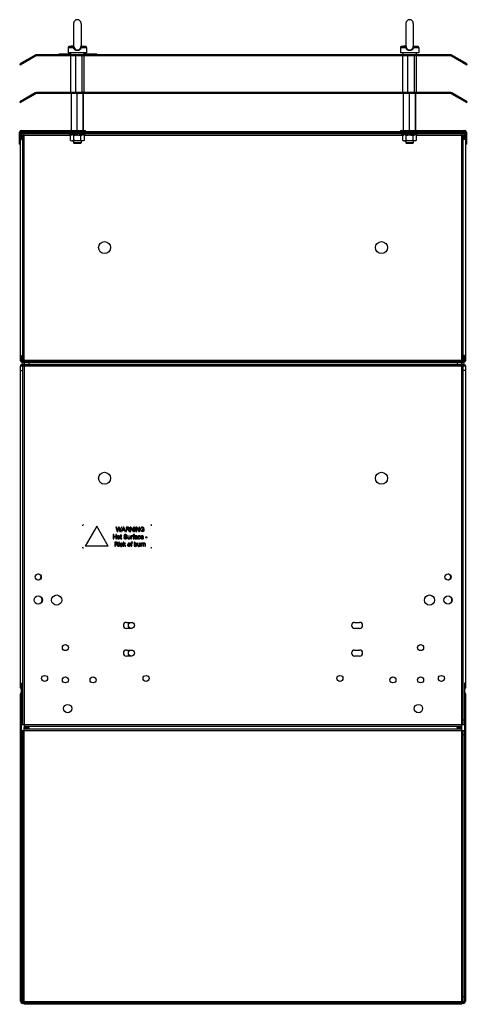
# Model space of a CAD drawing. Header units: millimetres. Extents: x 217 to 702, y 106 to 1173.
import ezdxf

# ---------------------------------------------------------------- set-up
doc = ezdxf.new("R2010")
doc.units = ezdxf.units.MM
doc.header["$LTSCALE"] = 83.320335
doc.layers.get('0').update_dxf_attribs({"linetype": 'CONTINUOUS'})

msp = doc.modelspace()

# ---------------------------------------------------------------- linework, layer by layer
at = {"color": 7, "linetype": 'Continuous'}
for p, q in [((275.7, 1168.6), (275.7, 1144)), ((283.7, 1168.6), (283.7, 1144)), ((635.7, 1168.6), (635.7, 1144)), ((643.7, 1168.6), (643.7, 1144)), ((269.7, 1142.6), (269.7, 1136.6)), ((269.7, 1142.6), (275.4, 1142.6)), ((275.7, 1144.2), (270.6, 1143.6)), ((275, 1143.6), (270.6, 1143.6)), ((275.4, 1143.7), (275, 1143.6)), ((275.4, 1143.7), (275.4, 1143.7)), ((283.8, 1144.2), (288.9, 1143.6)), ((284.4, 1143.6), (284.1, 1143.7)), ((284.1, 1142.6), (289.7, 1142.6)), ((284.5, 1143.6), (284.4, 1143.6)), ((288.9, 1143.6), (284.5, 1143.6)), ((289.7, 1142.6), (289.7, 1136.6)), ((629.7, 1142.6), (629.7, 1136.6)), ((629.7, 1142.6), (635.4, 1142.6)), ((635.7, 1144.2), (630.6, 1143.6)), ((635, 1143.6), (630.6, 1143.6)), ((635.4, 1143.7), (635, 1143.6)), ((635.4, 1143.7), (635.4, 1143.7)), ((643.8, 1144.2), (648.9, 1143.6)), ((644.4, 1143.6), (644.1, 1143.7)), ((644.1, 1142.6), (649.7, 1142.6)), ((644.5, 1143.6), (644.4, 1143.6)), ((648.9, 1143.6), (644.5, 1143.6)), ((649.7, 1142.6), (649.7, 1136.6)), ((234, 1134.3), (217.3, 1124.6)), ((217.8, 1123.7), (234.5, 1133.4)), ((684.2, 1134.6), (235.3, 1134.6)), ((684.2, 1133.6), (235.3, 1133.6)), ((259.5, 1135.6), (259.5, 1134.6)), ((259.5, 1135.6), (272.4, 1135.6)), ((262.5, 1134.6), (262.5, 1135.6)), ((289.7, 1136.6), (269.7, 1136.6)), ((272.4, 1136.6), (272.4, 1134.6)), ((272.5, 1093.6), (272.5, 1133.6)), ((277.9, 1093.6), (277.9, 1133.6)), ((285.1, 1093.6), (285.1, 1133.6)), ((287, 1093.6), (287, 1133.6)), ((287.1, 1134.6), (287.1, 1136.6)), ((287.1, 1135.6), (300.8, 1135.6)), ((299.8, 1135.6), (299.8, 1134.6)), ((300.8, 1134.6), (300.8, 1135.6)), ((649.7, 1136.6), (629.7, 1136.6)), ((632.4, 1136.6), (632.4, 1134.6)), ((632.5, 1093.6), (632.5, 1133.6)), ((637.9, 1093.6), (637.9, 1133.6)), ((645.1, 1093.6), (645.1, 1133.6)), ((647, 1093.6), (647, 1133.6)), ((647.1, 1134.6), (647.1, 1136.6)), ((685, 1133.4), (701.7, 1123.7)), ((702.2, 1124.6), (685.5, 1134.3)), ((217.3, 1124.6), (217.8, 1123.7)), ((226.5, 1128.7), (226, 1129.6)), ((693.5, 1129.6), (693, 1128.7)), ((701.7, 1123.7), (702.2, 1124.6)), ((234, 1093.3), (217.3, 1083.6)), ((217.8, 1082.7), (234.5, 1092.4)), ((226.5, 1087.7), (226, 1088.6)), ((684.2, 1093.6), (235.3, 1093.6)), ((684.2, 1092.6), (235.3, 1092.6)), ((273.2, 1052.6), (273.2, 1092.6)), ((279.6, 1052.6), (279.6, 1092.6)), ((286.1, 1052.6), (286.1, 1092.6)), ((286.3, 1052.6), (286.3, 1092.6)), ((633.2, 1052.6), (633.2, 1092.6)), ((639.6, 1052.6), (639.6, 1092.6)), ((646.1, 1052.6), (646.1, 1092.6)), ((646.3, 1052.6), (646.3, 1092.6)), ((685, 1092.4), (701.7, 1082.7)), ((702.2, 1083.6), (685.5, 1093.3)), ((693.5, 1088.6), (693, 1087.7)), ((217.3, 1083.6), (217.8, 1082.7)), ((701.7, 1082.7), (702.2, 1083.6)), ((217.2, 1037.6), (217.2, 1050.6)), ((218.2, 1050.6), (218.2, 1043.1)), ((218.2, 1048.1), (219.2, 1048.1)), ((219.2, 1052.6), (288.7, 1052.6)), ((219.2, 1051.6), (699.2, 1051.6)), ((219.2, 1042.6), (219.2, 1048.1)), ((219.2, 1047.6), (271.1, 1047.6)), ((220.2, 1050.1), (222.2, 1050.1)), ((220.2, 1049.1), (698.2, 1049.1)), ((220.7, 803.6), (220.7, 1047.6)), ((222.2, 800.6), (222.2, 1050.6)), ((222.2, 1050.6), (696.2, 1050.6)), ((227.2, 1050.6), (227.2, 1049.1)), ((243.2, 1051.6), (243.2, 1050.6)), ((271.1, 1049.1), (271.1, 1047.7)), ((279.3, 1047.7), (271.1, 1047.7)), ((272.2, 1041.8), (272.2, 1047.1)), ((276, 1041.8), (276, 1047.1)), ((279.2, 1047.6), (279.8, 1047.6)), ((279.8, 1047.6), (281.8, 1047.7)), ((287.3, 1047.7), (281.8, 1047.7)), ((283.5, 1041.8), (283.5, 1047.1)), ((283.7, 1052.6), (283.7, 1051.6)), ((287.1, 1047.2), (287.3, 1047.1)), ((287.3, 1049.1), (287.3, 1047.7)), ((287.3, 1047.6), (631.1, 1047.6)), ((287.3, 1041.8), (287.3, 1047.1)), ((288.7, 1051.6), (288.7, 1052.6)), ((629.7, 1052.6), (629.7, 1051.6)), ((629.7, 1052.6), (699.2, 1052.6)), ((631.1, 1049.1), (631.1, 1047.7)), ((639.3, 1047.7), (631.1, 1047.7)), ((632.2, 1041.8), (632.2, 1047.1)), ((634.7, 1051.6), (634.7, 1052.6)), ((636, 1041.8), (636, 1047.1)), ((639.2, 1047.7), (639.7, 1047.7)), ((639.8, 1047.7), (641.8, 1047.7)), ((647.3, 1047.7), (641.8, 1047.7)), ((643.5, 1041.8), (643.5, 1047.1)), ((647.1, 1047.2), (647.3, 1047.1)), ((647.3, 1049.1), (647.3, 1047.7)), ((647.3, 1047.6), (699.2, 1047.6)), ((647.3, 1041.8), (647.3, 1047.1)), ((675.2, 1051.6), (675.2, 1050.6)), ((691.2, 1050.6), (691.2, 1049.1)), ((696.2, 800.6), (696.2, 1050.6)), ((696.2, 1050.1), (698.2, 1050.1)), ((697.7, 803.6), (697.7, 1047.6)), ((699.2, 1042.6), (699.2, 1048.1)), ((700.2, 1048.1), (699.2, 1048.1)), ((700.2, 1050.6), (700.2, 803.1)), ((701.2, 1050.6), (701.2, 1037.6)), ((218.2, 1042.6), (217.2, 1042.6)), ((217.2, 1037.6), (218.2, 1037.6)), ((218.2, 803.1), (218.2, 1043.1)), ((218.2, 1043.1), (219.2, 1043.1)), ((219.2, 1042.6), (220.7, 1042.6)), ((286.1, 1041.2), (274.1, 1041.2)), ((275.7, 1041.2), (275.7, 1039.1)), ((276.2, 1038.6), (275.7, 1039.1)), ((283.7, 1039.1), (275.7, 1039.1)), ((283.2, 1038.6), (276.3, 1038.6)), ((283.2, 1038.6), (283.7, 1039.1)), ((283.7, 1041.2), (283.7, 1039.1)), ((646.1, 1041.2), (634.1, 1041.2)), ((635.7, 1041.2), (635.7, 1039.1)), ((643.7, 1039.1), (635.7, 1039.1)), ((636.2, 1038.6), (635.7, 1039.1)), ((643.2, 1038.6), (636.3, 1038.6)), ((643.2, 1038.6), (643.7, 1039.1)), ((643.7, 1041.2), (643.7, 1039.1)), ((699.2, 1042.6), (697.7, 1042.6)), ((700.2, 1043.1), (699.2, 1043.1)), ((701.2, 1042.6), (700.2, 1042.6)), ((700.2, 1037.6), (701.2, 1037.6)), ((218.2, 808.1), (219.2, 808.1)), ((218.2, 803.1), (219.2, 803.1)), ((219.2, 803.1), (219.2, 808.6)), ((219.2, 808.6), (220.7, 808.6)), ((219.2, 803.6), (699.2, 803.6)), ((220.2, 802.1), (698.2, 802.1)), ((222.2, 801.1), (220.2, 801.1)), ((222.3, 405.6), (222.3, 800.6)), ((696.1, 800.6), (222.3, 800.6)), ((227.2, 800.6), (227.2, 802.1)), ((227.3, 800.6), (227.3, 799.1)), ((691.1, 800.6), (691.1, 799.1)), ((691.2, 800.6), (691.2, 802.1)), ((696.1, 405.6), (696.1, 800.6)), ((698.2, 801.1), (696.2, 801.1)), ((699.2, 808.6), (697.7, 808.6)), ((699.2, 803.1), (699.2, 808.6)), ((700.2, 808.1), (699.2, 808.1)), ((700.2, 803.1), (699.2, 803.1)), ((218.2, 448.5), (218.2, 797.5)), ((218.2, 797.5), (700.2, 797.5)), ((218.2, 792.5), (220.7, 792.5)), ((220.2, 799.5), (222.3, 799.5)), ((220.2, 798.5), (222.3, 798.5)), ((220.7, 408.7), (220.7, 797.5)), ((222.3, 799.1), (696.1, 799.1)), ((696.1, 799.5), (698.2, 799.5)), ((696.1, 798.5), (698.2, 798.5)), ((697.7, 408.7), (697.7, 797.5)), ((700.2, 792.5), (697.7, 792.5)), ((700.2, 797.5), (700.2, 448.5)), ((300.7, 623.8), (288.2, 602.1)), ((313.2, 602.1), (300.7, 623.8)), ((321.5, 622.7), (322.7, 618.1)), ((322.2, 622.7), (321.5, 622.7)), ((323.1, 618.8), (322.2, 622.7)), ((323.3, 619.6), (323.1, 618.8)), ((324.3, 622.7), (323.3, 619.6)), ((323.5, 618.1), (324.5, 621.6)), ((325, 622.7), (324.3, 622.7)), ((324.8, 621.6), (325.8, 618.1)), ((325.7, 620.4), (325, 622.7)), ((327, 622.7), (326.3, 619.7)), ((326.5, 618.1), (327.6, 622.7)), ((327.6, 622.7), (327, 622.7)), ((329.4, 622.7), (327.6, 618.1)), ((328.3, 618.1), (328.8, 619.5)), ((328.8, 619.5), (330.8, 619.5)), ((329.5, 621.3), (329, 620.1)), ((330.6, 620.1), (329, 620.1)), ((330.2, 622.7), (329.4, 622.7)), ((330.6, 620.1), (330.1, 621.3)), ((332, 618.1), (330.2, 622.7)), ((330.8, 619.5), (331.3, 618.1)), ((332.5, 622.7), (332.5, 618.1)), ((334.5, 622.7), (332.5, 622.7)), ((333.1, 620.7), (333.1, 622.2)), ((333.1, 622.2), (334.5, 622.2)), ((334.4, 620.7), (333.1, 620.7)), ((333.1, 618.1), (333.1, 620.2)), ((333.1, 620.2), (333.8, 620.2)), ((335.1, 619.1), (335.7, 618.1)), ((336.4, 618.1), (335.7, 619.4)), ((337.1, 622.7), (337.1, 618.1)), ((337.8, 622.7), (337.1, 622.7)), ((340, 619.3), (337.8, 622.7)), ((337.8, 618.1), (337.8, 621.6)), ((337.8, 621.6), (340, 618.1)), ((340, 622.7), (340, 619.3)), ((340.7, 622.7), (340, 622.7)), ((340.7, 618.1), (340.7, 622.7)), ((341.8, 622.7), (341.8, 618.1)), ((342.5, 622.7), (341.8, 622.7)), ((342.5, 618.1), (342.5, 622.7)), ((343.5, 622.7), (343.5, 618.1)), ((344.2, 622.7), (343.5, 622.7)), ((346.4, 619.3), (344.2, 622.7)), ((344.2, 618.1), (344.2, 621.6)), ((344.2, 621.6), (346.4, 618.1)), ((346.4, 622.7), (346.4, 619.3)), ((347.1, 622.7), (346.4, 622.7)), ((347.1, 618.1), (347.1, 622.7)), ((350.3, 620.5), (350.3, 619.9)), ((352.2, 620.5), (350.3, 620.5)), ((350.3, 619.9), (351.5, 619.9)), ((351.5, 621.3), (352.1, 621.4)), ((351.5, 619.9), (351.5, 619.1)), ((352.2, 618.8), (352.2, 620.5)), ((318.5, 614.6), (318.5, 610)), ((319.1, 614.6), (318.5, 614.6)), ((318.5, 610), (319.1, 610)), ((319.1, 612.7), (319.1, 614.6)), ((321.4, 612.7), (319.1, 612.7)), ((319.1, 610), (319.1, 612.2)), ((319.1, 612.2), (321.4, 612.2)), ((321.4, 614.6), (321.4, 612.7)), ((322, 614.6), (321.4, 614.6)), ((321.4, 612.2), (321.4, 610)), ((321.4, 610), (322, 610)), ((322, 610), (322, 614.6)), ((322.7, 618.1), (323.5, 618.1)), ((325.8, 618.1), (326.5, 618.1)), ((326.2, 613.4), (326.2, 612.8)), ((326.6, 613.4), (326.2, 613.4)), ((326.2, 612.8), (326.6, 612.8)), ((327.2, 614.5), (326.6, 614.2)), ((326.6, 614.2), (326.6, 613.4)), ((326.6, 612.8), (326.6, 610.9)), ((327.2, 613.4), (327.2, 614.5)), ((327.8, 613.4), (327.2, 613.4)), ((327.2, 610.9), (327.2, 612.8)), ((327.2, 612.8), (327.8, 612.8)), ((327.6, 618.1), (328.3, 618.1)), ((327.8, 612.8), (327.8, 613.4)), ((327.8, 610), (327.8, 610.5)), ((330.6, 611.6), (329.9, 611.6)), ((331.3, 618.1), (332, 618.1)), ((332.5, 618.1), (333.1, 618.1)), ((332.8, 613.3), (333.4, 613.3)), ((334.3, 613.4), (334.3, 611.3)), ((334.9, 613.4), (334.3, 613.4)), ((334.9, 611.5), (334.9, 613.4)), ((335.7, 618.1), (336.4, 618.1)), ((336.5, 613.4), (336.5, 611.6)), ((337.1, 613.4), (336.5, 613.4)), ((336.5, 610.5), (336.5, 610)), ((336.5, 610), (337.1, 610)), ((337.1, 618.1), (337.8, 618.1)), ((337.1, 610), (337.1, 613.4)), ((337.9, 613.4), (337.9, 610)), ((338.4, 613.4), (337.9, 613.4)), ((337.9, 610), (338.5, 610)), ((338.4, 612.9), (338.4, 613.4)), ((338.5, 610), (338.5, 611.8)), ((339.5, 612.8), (339.7, 613.3)), ((339.7, 613.4), (339.7, 612.8)), ((340.2, 613.4), (339.7, 613.4)), ((339.7, 612.8), (340.2, 612.8)), ((340, 618.1), (340.7, 618.1)), ((340.2, 613.7), (340.2, 613.4)), ((340.2, 612.8), (340.2, 610)), ((340.2, 610), (340.8, 610)), ((340.8, 613.4), (340.8, 613.7)), ((341.4, 613.4), (340.8, 613.4)), ((340.8, 610), (340.8, 612.8)), ((340.8, 612.8), (341.4, 612.8)), ((341.4, 612.8), (341.4, 613.4)), ((341.6, 614.1), (341.6, 614.6)), ((341.7, 612.4), (342.3, 612.4)), ((341.8, 618.1), (342.5, 618.1)), ((343.5, 618.1), (344.2, 618.1)), ((343.9, 611.6), (343.9, 611.4)), ((344.1, 610), (344.7, 610)), ((344.5, 611.5), (344.5, 612.2)), ((346.4, 618.1), (347.1, 618.1)), ((347.4, 612.3), (348, 612.4)), ((348.1, 611.2), (347.5, 611.2)), ((350.9, 612.1), (349, 612.1)), ((349, 611.5), (351.5, 611.5)), ((351.4, 610.9), (350.9, 611)), ((353.7, 611.9), (353.7, 611.4)), ((355.4, 611.9), (353.7, 611.9)), ((353.7, 611.4), (355.4, 611.4)), ((355.4, 611.4), (355.4, 611.9)), ((313.2, 602.1), (288.2, 602.1)), ((320.2, 606.5), (320.2, 601.9)), ((322.2, 606.5), (320.2, 606.5)), ((320.2, 601.9), (320.9, 601.9)), ((320.9, 604.5), (320.9, 606)), ((320.9, 606), (322.3, 606)), ((322.1, 604.5), (320.9, 604.5)), ((320.9, 601.9), (320.9, 604)), ((320.9, 604), (321.5, 604)), ((322.8, 602.9), (323.4, 601.9)), ((324.2, 601.9), (323.4, 603.2)), ((323.4, 601.9), (324.2, 601.9)), ((324.7, 606.5), (324.7, 605.9)), ((325.3, 606.5), (324.7, 606.5)), ((324.7, 605.9), (325.3, 605.9)), ((324.7, 605.3), (324.7, 601.9)), ((325.3, 605.3), (324.7, 605.3)), ((324.7, 601.9), (325.3, 601.9)), ((325.3, 605.9), (325.3, 606.5)), ((325.3, 601.9), (325.3, 605.3)), ((326.6, 603), (326, 602.9)), ((327.9, 604.3), (328.5, 604.4)), ((329.4, 606.5), (329.4, 601.9)), ((330, 606.5), (329.4, 606.5)), ((329.4, 601.9), (330, 601.9)), ((330, 604.1), (330, 606.5)), ((331.2, 605.3), (330, 604.1)), ((330, 603.2), (330.3, 603.6)), ((330, 601.9), (330, 603.2)), ((330.3, 603.6), (331.4, 601.9)), ((330.7, 604), (332, 605.3)), ((332.1, 601.9), (330.7, 604)), ((332, 605.3), (331.2, 605.3)), ((331.4, 601.9), (332.1, 601.9)), ((337.6, 605.3), (337.6, 604.7)), ((338, 605.3), (337.6, 605.3)), ((337.6, 604.7), (338, 604.7)), ((338, 605.6), (338, 605.3)), ((338, 604.7), (338, 601.9)), ((338, 601.9), (338.6, 601.9)), ((338.6, 605.3), (338.6, 605.5)), ((339.2, 605.3), (338.6, 605.3)), ((338.6, 601.9), (338.6, 604.7)), ((338.6, 604.7), (339.2, 604.7)), ((339.2, 604.7), (339.2, 605.3)), ((339.4, 606), (339.5, 606.5)), ((341.4, 606.5), (341.4, 601.9)), ((342, 606.5), (341.4, 606.5)), ((341.4, 601.9), (342, 601.9)), ((342, 604.8), (342, 606.5)), ((342, 601.9), (342, 602.4)), ((345, 605.3), (345, 603.2)), ((345.6, 605.3), (345, 605.3)), ((345.6, 603.4), (345.6, 605.3)), ((347.1, 605.3), (347.1, 603.5)), ((347.7, 605.3), (347.1, 605.3)), ((347.1, 602.4), (347.1, 601.9)), ((347.1, 601.9), (347.7, 601.9)), ((347.7, 601.9), (347.7, 605.3)), ((348.6, 605.3), (348.6, 601.9)), ((349.1, 605.3), (348.6, 605.3)), ((348.6, 601.9), (349.2, 601.9)), ((349.1, 604.8), (349.1, 605.3)), ((349.2, 601.9), (349.2, 603.7)), ((350.2, 604.6), (350.3, 605.2)), ((350.7, 605.3), (350.7, 601.9)), ((351.3, 605.3), (350.7, 605.3)), ((350.7, 601.9), (351.3, 601.9)), ((351.3, 604.8), (351.3, 605.3)), ((351.3, 601.9), (351.3, 603.7)), ((352.8, 603.9), (352.8, 601.9)), ((352.8, 601.9), (353.4, 601.9)), ((353.4, 601.9), (353.4, 603.9)), ((332.9, 519.5), (338.3, 519.5)), ((338.3, 512.9), (332.9, 512.9)), ((580.1, 519.5), (585.5, 519.5)), ((585.5, 512.9), (580.1, 512.9)), ((332.9, 489.5), (338.3, 489.5)), ((338.3, 482.9), (332.9, 482.9)), ((580.1, 489.5), (585.5, 489.5)), ((585.5, 482.9), (580.1, 482.9)), ((218.2, 453.5), (219.2, 453.5)), ((218.2, 448.5), (219.2, 448.5)), ((219.2, 108.6), (219.2, 453.5)), ((700.2, 453.5), (699.2, 453.5)), ((699.2, 453.5), (699.2, 108.6)), ((700.2, 448.5), (699.2, 448.5)), ((218.2, 109.1), (218.2, 442.1)), ((218.2, 441.6), (219.2, 441.6)), ((700.2, 441.6), (699.2, 441.6)), ((700.2, 442.1), (700.2, 109.1)), ((219.2, 413.7), (220.7, 413.7)), ((219.2, 408.7), (699.2, 408.7)), ((222.2, 105.6), (222.2, 405.6)), ((222.3, 407.1), (696.1, 407.1)), ((222.3, 405.6), (227.3, 405.6)), ((227.3, 405.6), (227.2, 404.1)), ((227.3, 405.6), (227.3, 407.1)), ((691.2, 405.6), (691.1, 407.1)), ((691.1, 405.6), (696.1, 405.6)), ((691.2, 405.6), (691.2, 404.1)), ((696.2, 105.6), (696.2, 405.6)), ((699.2, 413.7), (697.7, 413.7)), ((219.2, 402.5), (699.2, 402.5)), ((219.2, 397.5), (220.7, 397.5)), ((220.7, 108.6), (220.7, 402.5)), ((222.2, 404.1), (696.2, 404.1)), ((697.7, 108.6), (697.7, 402.5)), ((699.2, 397.5), (697.7, 397.5)), ((218.2, 109.6), (219.2, 109.6)), ((219.2, 113.6), (220.7, 113.6)), ((219.2, 108.6), (699.2, 108.6)), ((222.2, 107.6), (220.7, 107.6)), ((222.2, 107.1), (696.2, 107.1)), ((227.2, 105.6), (227.2, 107.1)), ((691.2, 105.6), (691.2, 107.1)), ((697.7, 107.6), (696.2, 107.6)), ((699.2, 113.6), (697.7, 113.6)), ((700.2, 109.6), (699.2, 109.6)), ((222.2, 106.6), (220.7, 106.6)), ((696.2, 105.6), (222.2, 105.6)), ((697.7, 106.6), (696.2, 106.6))]:
    msp.add_line(p, q, dxfattribs=at)
for points in [[(275.8, 1144.1), (275.7, 1144), (275.4, 1143.7)], [(284.1, 1143.7), (283.8, 1144), (283.8, 1144.1)], [(635.8, 1144.1), (635.7, 1144), (635.4, 1143.7)], [(644.1, 1143.7), (643.8, 1144), (643.8, 1144.1)], [(351.5, 611.5), (351.5, 611.6), (351.5, 611.7)], [(326.7, 604.2), (326.7, 604.3), (326.6, 604.3), (326.6, 604.4)]]:
    msp.add_lwpolyline(points, dxfattribs=at)
for centre, radius in [((309.2, 925.6), 6.5), ((609.2, 925.6), 6.5), ((309.2, 675.6), 6.5), ((609.2, 675.6), 6.5), ((237.3, 568.7), 3.3), ((681.3, 568.7), 3.3), ((237.3, 543.7), 4.5), ((257.3, 543.7), 5.5), ((661.3, 543.7), 5.5), ((681.3, 543.7), 4.5), ((338.3, 516.2), 3.3), ((266.8, 492.2), 3.3), ((651.6, 492.2), 3.3), ((338.3, 486.2), 3.3), ((244.2, 458.7), 3.3), ((266.8, 457.2), 3.3), ((296.8, 457.2), 3.3), ((354.2, 458.7), 3.3), ((564.2, 458.7), 3.3), ((621.6, 457.2), 3.3), ((651.6, 457.2), 3.3), ((674.2, 458.7), 3.3), ((269.2, 426.1), 4.5), ((649.2, 426.1), 4.5)]:
    msp.add_circle(centre, radius, dxfattribs=at)
for centre, radius, start, end in [((279.7, 1168.6), 4, 0, 180), ((639.7, 1168.6), 4, 0, 180), ((270.7, 1142.6), 1, 96.302, 180), ((288.7, 1142.6), 1, 0, 83.698), ((630.7, 1142.6), 1, 96.302, 180), ((648.7, 1142.6), 1, 0, 83.698), ((235.3, 1132), 2.6, 90, 120), ((235.3, 1132), 1.6, 90, 120), ((684.2, 1132), 2.6, 60, 90), ((684.2, 1132), 1.6, 60, 90), ((235.3, 1091), 2.6, 90, 120), ((235.3, 1091), 1.6, 90, 120), ((684.2, 1091), 2.6, 60, 90), ((684.2, 1091), 1.6, 60, 90), ((219.2, 1050.6), 2, 90, 180), ((219.2, 1050.6), 1, 90, 180), ((220.2, 1048.1), 2, 90, 172.0186), ((220.2, 1048.1), 1, 90, 180), ((240.4, 1049.6), 2, 90, 148.0734), ((279.7, 1036.5), 11.2, 89.9873, 92.52), ((284.1, 1041.6), 6.33, 59.9852, 61.592), ((644.1, 1041.6), 6.33, 59.9852, 61.592), ((678.1, 1049.6), 2, 31.9266, 90), ((698.2, 1048.1), 2, 30.1074, 90), ((698.2, 1048.1), 1, 0, 90), ((699.2, 1050.6), 2, 0, 90), ((699.2, 1050.6), 1, 0, 90), ((220.2, 803.1), 2, 180, 270), ((220.2, 803.1), 1, 180, 270), ((698.2, 803.1), 2, 270, 360), ((698.2, 803.1), 1, 270, 360), ((220.2, 797.5), 2, 90, 180), ((220.2, 797.5), 1, 90, 180), ((698.2, 797.5), 2, 0, 90), ((698.2, 797.5), 1, 0, 90), ((303.3, 614.6), 23.1, 10.3785, 14.5911), ((-66.9, 707.8), 402.9, 347.2369, 347.3759), ((237.1, 568.7), 3.3, 288.0854, 72.3767), ((681.1, 568.7), 3.3, 288.0854, 72.3767), ((237.1, 543.7), 4.5, 323.9768, 36.2765), ((681.1, 543.7), 4.5, 323.9768, 36.2765), ((332.9, 516.2), 3.3, 90, 270), ((580.1, 516.2), 3.3, 90, 270), ((585.5, 516.2), 3.3, 270, 90), ((332.9, 486.2), 3.3, 90, 270), ((580.1, 486.2), 3.3, 90, 270), ((585.5, 486.2), 3.3, 270, 90), ((220.2, 448.5), 2, 180, 239.8811), ((698.2, 448.5), 2, 300.0163, 360), ((220.7, 442.1), 2.5, 128.297, 180), ((697.7, 442.1), 2.5, 0, 51.703), ((220.7, 109.1), 2.5, 180, 270), ((220.7, 109.1), 1.5, 199.1277, 270), ((697.7, 109.1), 2.5, 270, 360), ((697.7, 109.1), 1.5, 270, 339.5605)]:
    msp.add_arc(centre, radius, start, end, dxfattribs=at)
for points, knots in [([(275, 1143.6), (275, 1143.6), (275.2, 1143.7), (275.3, 1143.7), (275.5, 1143.8)], [0, 0, 0, 0, 0.205193, 1, 1, 1, 1]), ([(275.4, 1142.6), (275.3, 1142.8), (275.1, 1143.1), (275, 1143.5), (275, 1143.6)], [0, 0, 0, 0, 0.643211, 1, 1, 1, 1]), ([(275, 1143.6), (275, 1143.6), (275, 1143.6), (275, 1143.6), (275, 1143.6)], [0, 0, 0, 0, 0.560461, 1, 1, 1, 1]), ([(279.7, 1139.1), (278.8, 1139.1), (276.7, 1139.8), (275.7, 1141.6), (275.4, 1142.6)], [0, 0, 0, 0, 0.489291, 1, 1, 1, 1]), ([(275.9, 1142.8), (275.9, 1142.8), (275.9, 1142.8), (275.8, 1142.7), (275.7, 1142.7)], [0, 0, 0, 0, 0.147791, 1, 1, 1, 1]), ([(275.9, 1142.8), (276.2, 1142), (277.1, 1140.4), (278.9, 1139.9), (279.7, 1139.9)], [0, 0, 0, 0, 0.504557, 1, 1, 1, 1]), ([(279.7, 1139.9), (280.6, 1139.9), (282.4, 1140.4), (283.3, 1142), (283.5, 1142.8)], [0, 0, 0, 0, 0.49487, 1, 1, 1, 1]), ([(284.1, 1142.6), (283.8, 1141.6), (282.8, 1139.8), (280.7, 1139.1), (279.7, 1139.1)], [0, 0, 0, 0, 0.511285, 1, 1, 1, 1]), ([(283.5, 1142.8), (283.6, 1142.9), (283.6, 1143.2), (283.7, 1143.5), (283.7, 1143.8)], [0, 0, 0, 0, 0.275333, 1, 1, 1, 1]), ([(283.6, 1142.8), (283.6, 1142.8), (283.6, 1142.8), (283.6, 1142.8), (283.5, 1142.8)], [0, 0, 0, 0, 0.597787, 1, 1, 1, 1]), ([(284.1, 1142.6), (284, 1142.6), (283.9, 1142.7), (283.7, 1142.7), (283.6, 1142.8)], [0, 0, 0, 0, 0.292108, 1, 1, 1, 1]), ([(284.5, 1143.6), (284.5, 1143.6), (284.4, 1143.3), (284.4, 1143.2), (284.3, 1143.1)], [0, 0, 0, 0, 0.318401, 1, 1, 1, 1]), ([(635, 1143.6), (635, 1143.6), (635.2, 1143.7), (635.3, 1143.7), (635.5, 1143.8)], [0, 0, 0, 0, 0.205193, 1, 1, 1, 1]), ([(635.4, 1142.6), (635.3, 1142.8), (635.1, 1143.1), (635, 1143.5), (635, 1143.6)], [0, 0, 0, 0, 0.643211, 1, 1, 1, 1]), ([(635, 1143.6), (635, 1143.6), (635, 1143.6), (635, 1143.6), (635, 1143.6)], [0, 0, 0, 0, 0.56046, 1, 1, 1, 1]), ([(639.7, 1139.1), (638.8, 1139.1), (636.7, 1139.8), (635.7, 1141.6), (635.4, 1142.6)], [0, 0, 0, 0, 0.489291, 1, 1, 1, 1]), ([(635.9, 1142.8), (635.9, 1142.8), (635.9, 1142.8), (635.8, 1142.7), (635.7, 1142.7)], [0, 0, 0, 0, 0.147791, 1, 1, 1, 1]), ([(635.9, 1142.8), (636.2, 1142), (637.1, 1140.4), (638.9, 1139.9), (639.7, 1139.9)], [0, 0, 0, 0, 0.504557, 1, 1, 1, 1]), ([(639.7, 1139.9), (640.6, 1139.9), (642.4, 1140.4), (643.3, 1142), (643.5, 1142.8)], [0, 0, 0, 0, 0.49487, 1, 1, 1, 1]), ([(644.1, 1142.6), (643.8, 1141.6), (642.8, 1139.8), (640.7, 1139.1), (639.7, 1139.1)], [0, 0, 0, 0, 0.511285, 1, 1, 1, 1]), ([(643.5, 1142.8), (643.6, 1142.9), (643.6, 1143.2), (643.7, 1143.5), (643.7, 1143.8)], [0, 0, 0, 0, 0.275333, 1, 1, 1, 1]), ([(643.6, 1142.8), (643.6, 1142.8), (643.6, 1142.8), (643.6, 1142.8), (643.5, 1142.8)], [0, 0, 0, 0, 0.597787, 1, 1, 1, 1]), ([(644.1, 1142.6), (644, 1142.6), (643.9, 1142.7), (643.7, 1142.7), (643.6, 1142.8)], [0, 0, 0, 0, 0.292108, 1, 1, 1, 1]), ([(644.5, 1143.6), (644.5, 1143.6), (644.4, 1143.3), (644.4, 1143.2), (644.3, 1143.1)], [0, 0, 0, 0, 0.318401, 1, 1, 1, 1]), ([(283.5, 1047.1), (283.6, 1047.2), (284.2, 1047.5), (284.9, 1047.7), (285.4, 1047.7)], [0, 0, 0, 0, 0.262989, 1, 1, 1, 1]), ([(643.5, 1047.1), (643.6, 1047.2), (644.2, 1047.5), (644.9, 1047.7), (645.4, 1047.7)], [0, 0, 0, 0, 0.262989, 1, 1, 1, 1]), ([(272.2, 1041.8), (272.4, 1041.7), (273, 1041.4), (273.6, 1041.2), (274.1, 1041.2)], [0, 0, 0, 0, 0.262992, 1, 1, 1, 1]), ([(632.2, 1041.8), (632.4, 1041.7), (633, 1041.4), (633.6, 1041.2), (634.1, 1041.2)], [0, 0, 0, 0, 0.262992, 1, 1, 1, 1]), ([(286.2, 625.1), (286, 625.1), (285.5, 624.9), (285.3, 624.4), (285.2, 624.1)], [0, 0, 0, 0, 0.5, 1, 1, 1, 1]), ([(334.4, 620.7), (334.6, 620.7), (335.1, 620.7), (335.4, 621.2), (335.4, 621.5)], [0, 0, 0, 0, 0.506974, 1, 1, 1, 1]), ([(336.1, 621.5), (336, 621.8), (335.7, 622.6), (334.9, 622.8), (334.5, 622.7)], [0, 0, 0, 0, 0.495793, 1, 1, 1, 1]), ([(335.4, 621.5), (335.4, 621.7), (335.2, 622.1), (334.7, 622.2), (334.5, 622.2)], [0, 0, 0, 0, 0.496123, 1, 1, 1, 1]), ([(334.8, 620.2), (335.1, 620.3), (335.8, 620.5), (336.1, 621.2), (336.1, 621.5)], [0, 0, 0, 0, 0.502722, 1, 1, 1, 1]), ([(350.2, 622.8), (349.6, 622.8), (348.3, 622.3), (347.9, 621), (347.9, 620.4)], [0, 0, 0, 0, 0.498017, 1, 1, 1, 1]), ([(347.9, 620.4), (347.9, 619.8), (348.3, 618.4), (349.7, 618), (350.3, 618)], [0, 0, 0, 0, 0.499952, 1, 1, 1, 1]), ([(350.2, 618.6), (349.8, 618.6), (348.8, 619), (348.5, 620), (348.6, 620.4)], [0, 0, 0, 0, 0.49825, 1, 1, 1, 1]), ([(348.7, 621.3), (348.8, 621.6), (349.3, 622.1), (349.9, 622.3), (350.2, 622.3)], [0, 0, 0, 0, 0.498849, 1, 1, 1, 1]), ([(352.1, 621.4), (352, 621.8), (351.5, 622.6), (350.6, 622.8), (350.2, 622.8)], [0, 0, 0, 0, 0.497254, 1, 1, 1, 1]), ([(350.2, 622.3), (350.5, 622.3), (351.1, 622.1), (351.4, 621.6), (351.5, 621.3)], [0, 0, 0, 0, 0.501676, 1, 1, 1, 1]), ([(360.2, 624.1), (360.2, 624.4), (360, 624.9), (359.5, 625.1), (359.2, 625.1)], [0, 0, 0, 0, 0.49994, 1, 1, 1, 1]), ([(322.8, 611.7), (322.8, 611.3), (323, 610.3), (323.9, 609.9), (324.3, 609.9)], [0, 0, 0, 0, 0.502766, 1, 1, 1, 1]), ([(324.3, 612.9), (324, 612.9), (323.4, 612.6), (323.4, 612), (323.4, 611.7)], [0, 0, 0, 0, 0.494527, 1, 1, 1, 1]), ([(323.4, 611.7), (323.4, 611.4), (323.4, 610.8), (324, 610.5), (324.3, 610.5)], [0, 0, 0, 0, 0.505582, 1, 1, 1, 1]), ([(325.9, 611.7), (325.9, 612.2), (325.6, 613.1), (324.7, 613.4), (324.3, 613.4)], [0, 0, 0, 0, 0.502329, 1, 1, 1, 1]), ([(325.3, 611.7), (325.3, 612), (325.2, 612.6), (324.6, 612.9), (324.3, 612.9)], [0, 0, 0, 0, 0.504933, 1, 1, 1, 1]), ([(324.3, 610.5), (324.6, 610.5), (325.2, 610.8), (325.3, 611.4), (325.3, 611.7)], [0, 0, 0, 0, 0.494224, 1, 1, 1, 1]), ([(324.3, 609.9), (324.8, 610), (325.7, 610.3), (325.9, 611.3), (325.9, 611.7)], [0, 0, 0, 0, 0.497683, 1, 1, 1, 1]), ([(326.6, 610.9), (326.6, 610.7), (326.6, 610.1), (327.2, 609.9), (327.4, 609.9)], [0, 0, 0, 0, 0.50784, 1, 1, 1, 1]), ([(327.5, 610.5), (327.4, 610.5), (327.2, 610.6), (327.2, 610.8), (327.2, 610.9)], [0, 0, 0, 0, 0.503675, 1, 1, 1, 1]), ([(329.9, 611.6), (330, 611.1), (330.4, 610.1), (331.4, 609.9), (331.9, 609.9)], [0, 0, 0, 0, 0.497619, 1, 1, 1, 1]), ([(331.7, 614.7), (331.4, 614.7), (330.6, 614.5), (330.1, 613.8), (330.1, 613.4)], [0, 0, 0, 0, 0.505629, 1, 1, 1, 1]), ([(331.9, 610.5), (331.5, 610.5), (330.9, 610.6), (330.6, 611.3), (330.6, 611.6)], [0, 0, 0, 0, 0.502017, 1, 1, 1, 1]), ([(330.8, 613.5), (330.8, 613.7), (331.1, 614.1), (331.5, 614.2), (331.8, 614.1)], [0, 0, 0, 0, 0.492715, 1, 1, 1, 1]), ([(332.8, 612.4), (332.5, 612.5), (331.8, 612.7), (331.2, 612.9), (330.9, 613)], [0, 0, 0, 0, 0.501026, 1, 1, 1, 1]), ([(333.4, 613.3), (333.4, 613.7), (333, 614.5), (332.1, 614.7), (331.7, 614.7)], [0, 0, 0, 0, 0.495478, 1, 1, 1, 1]), ([(331.8, 614.1), (332, 614.2), (332.5, 614.1), (332.8, 613.6), (332.8, 613.3)], [0, 0, 0, 0, 0.503097, 1, 1, 1, 1]), ([(331.9, 609.9), (332.3, 609.9), (333.1, 610.1), (333.5, 610.9), (333.6, 611.3)], [0, 0, 0, 0, 0.504355, 1, 1, 1, 1]), ([(332.9, 611.3), (332.9, 611), (332.6, 610.5), (332.1, 610.5), (331.9, 610.5)], [0, 0, 0, 0, 0.494139, 1, 1, 1, 1]), ([(333.6, 611.3), (333.6, 611.5), (333.4, 612), (333, 612.3), (332.8, 612.4)], [0, 0, 0, 0, 0.498514, 1, 1, 1, 1]), ([(334.4, 610.8), (334.4, 610.5), (334.7, 610), (335.2, 609.9), (335.4, 609.9)], [0, 0, 0, 0, 0.496399, 1, 1, 1, 1]), ([(335.6, 610.5), (335.5, 610.5), (335.2, 610.5), (335, 610.8), (335, 610.9)], [0, 0, 0, 0, 0.501245, 1, 1, 1, 1]), ([(336.5, 611.6), (336.5, 611.3), (336.4, 610.7), (335.9, 610.5), (335.6, 610.5)], [0, 0, 0, 0, 0.504851, 1, 1, 1, 1]), ([(340.8, 613.7), (340.7, 613.8), (340.8, 614.1), (341.1, 614.2), (341.2, 614.1)], [0, 0, 0, 0, 0.500407, 1, 1, 1, 1]), ([(342.4, 611.8), (342.2, 611.8), (341.8, 611.6), (341.6, 611.1), (341.6, 610.9)], [0, 0, 0, 0, 0.501148, 1, 1, 1, 1]), ([(341.6, 610.9), (341.6, 610.6), (341.9, 610), (342.5, 609.9), (342.7, 609.9)], [0, 0, 0, 0, 0.497001, 1, 1, 1, 1]), ([(343.2, 613.4), (342.9, 613.4), (342.2, 613.4), (341.7, 612.7), (341.7, 612.4)], [0, 0, 0, 0, 0.505142, 1, 1, 1, 1]), ([(343, 611.4), (342.8, 611.4), (342.5, 611.4), (342.2, 611.1), (342.2, 610.9)], [0, 0, 0, 0, 0.513445, 1, 1, 1, 1]), ([(342.2, 610.9), (342.2, 610.8), (342.4, 610.5), (342.7, 610.5), (342.9, 610.5)], [0, 0, 0, 0, 0.492284, 1, 1, 1, 1]), ([(342.3, 612.4), (342.3, 612.5), (342.5, 612.9), (342.9, 612.9), (343.1, 612.9)], [0, 0, 0, 0, 0.495573, 1, 1, 1, 1]), ([(344.5, 612.7), (344.5, 612.9), (344, 613.4), (343.5, 613.4), (343.2, 613.4)], [0, 0, 0, 0, 0.492544, 1, 1, 1, 1]), ([(346.7, 613.4), (346.3, 613.4), (345.3, 613), (345.2, 612.1), (345.2, 611.7)], [0, 0, 0, 0, 0.496434, 1, 1, 1, 1]), ([(345.2, 611.7), (345.2, 611.2), (345.4, 610.3), (346.3, 609.9), (346.7, 609.9)], [0, 0, 0, 0, 0.50327, 1, 1, 1, 1]), ([(345.8, 611.7), (345.8, 612), (345.8, 612.6), (346.4, 612.9), (346.7, 612.9)], [0, 0, 0, 0, 0.50673, 1, 1, 1, 1]), ([(346.7, 610.5), (346.4, 610.5), (345.8, 610.8), (345.8, 611.4), (345.8, 611.7)], [0, 0, 0, 0, 0.492532, 1, 1, 1, 1]), ([(348, 612.4), (348, 612.7), (347.7, 613.3), (347, 613.4), (346.7, 613.4)], [0, 0, 0, 0, 0.499443, 1, 1, 1, 1]), ([(346.7, 612.9), (346.9, 612.9), (347.2, 612.8), (347.4, 612.5), (347.4, 612.3)], [0, 0, 0, 0, 0.499501, 1, 1, 1, 1]), ([(346.7, 609.9), (347, 609.9), (347.7, 610.2), (348, 610.8), (348.1, 611.2)], [0, 0, 0, 0, 0.499085, 1, 1, 1, 1]), ([(347.5, 611.2), (347.5, 611), (347.3, 610.6), (346.9, 610.5), (346.7, 610.5)], [0, 0, 0, 0, 0.501642, 1, 1, 1, 1]), ([(349.9, 613.4), (349.5, 613.4), (348.6, 613), (348.4, 612.1), (348.4, 611.7)], [0, 0, 0, 0, 0.496942, 1, 1, 1, 1]), ([(348.4, 611.7), (348.4, 611.2), (348.6, 610.3), (349.5, 609.9), (350, 609.9)], [0, 0, 0, 0, 0.50169, 1, 1, 1, 1]), ([(349.9, 612.9), (349.7, 612.9), (349.2, 612.8), (349, 612.3), (349, 612.1)], [0, 0, 0, 0, 0.502011, 1, 1, 1, 1]), ([(350, 610.5), (349.7, 610.5), (349.1, 610.7), (349, 611.3), (349, 611.5)], [0, 0, 0, 0, 0.497797, 1, 1, 1, 1]), ([(351.5, 611.7), (351.5, 612.1), (351.3, 613), (350.4, 613.4), (349.9, 613.4)], [0, 0, 0, 0, 0.502919, 1, 1, 1, 1]), ([(350, 609.9), (350.3, 609.9), (351, 610.1), (351.4, 610.6), (351.4, 610.9)], [0, 0, 0, 0, 0.501559, 1, 1, 1, 1]), ([(350.9, 612.1), (350.9, 612.2), (350.9, 612.4), (350.7, 612.5), (350.6, 612.5)], [0, 0, 0, 0, 0.731792, 1, 1, 1, 1]), ([(285.2, 601.1), (285.3, 600.8), (285.5, 600.3), (286, 600.1), (286.2, 600.1)], [0, 0, 0, 0, 0.49994, 1, 1, 1, 1]), ([(322.1, 604.5), (322.4, 604.5), (322.9, 604.5), (323.1, 605), (323.1, 605.2)], [0, 0, 0, 0, 0.506974, 1, 1, 1, 1]), ([(323.8, 605.3), (323.8, 605.6), (323.4, 606.4), (322.6, 606.5), (322.2, 606.5)], [0, 0, 0, 0, 0.495793, 1, 1, 1, 1]), ([(323.1, 605.2), (323.1, 605.5), (322.9, 605.9), (322.5, 606), (322.3, 606)], [0, 0, 0, 0, 0.496123, 1, 1, 1, 1]), ([(322.6, 604), (322.9, 604.1), (323.5, 604.3), (323.8, 604.9), (323.8, 605.3)], [0, 0, 0, 0, 0.502722, 1, 1, 1, 1]), ([(326, 604.3), (326, 604.2), (326.1, 603.9), (326.5, 603.6), (326.9, 603.4), (327.2, 603.3), (327.4, 603.3)], [0, 0, 0, 0, 0.252933, 0.497319, 0.751885, 1, 1, 1, 1]), ([(326, 602.9), (326, 602.6), (326.3, 602), (327.1, 601.8), (327.4, 601.8)], [0, 0, 0, 0, 0.499056, 1, 1, 1, 1]), ([(326.6, 604.4), (326.6, 604.5), (326.9, 604.8), (327.1, 604.8), (327.3, 604.8)], [0, 0, 0, 0, 0.489932, 1, 1, 1, 1]), ([(327.4, 602.4), (327.2, 602.3), (326.8, 602.4), (326.6, 602.8), (326.6, 603)], [0, 0, 0, 0, 0.501937, 1, 1, 1, 1]), ([(328.5, 604.4), (328.5, 604.7), (328.2, 605.2), (327.5, 605.3), (327.2, 605.3)], [0, 0, 0, 0, 0.494997, 1, 1, 1, 1]), ([(327.3, 604.8), (327.4, 604.8), (327.7, 604.7), (327.9, 604.5), (327.9, 604.3)], [0, 0, 0, 0, 0.503701, 1, 1, 1, 1]), ([(328.7, 602.9), (328.7, 603.1), (328.6, 603.4), (328.2, 603.7), (327.8, 603.8), (327.5, 603.9), (327.3, 604)], [0, 0, 0, 0, 0.24991, 0.499962, 0.749971, 1, 1, 1, 1]), ([(327.4, 601.8), (327.7, 601.8), (328.4, 601.9), (328.7, 602.6), (328.7, 602.9)], [0, 0, 0, 0, 0.504578, 1, 1, 1, 1]), ([(328.1, 602.8), (328.1, 602.7), (327.9, 602.4), (327.5, 602.3), (327.4, 602.4)], [0, 0, 0, 0, 0.492312, 1, 1, 1, 1]), ([(327.9, 603.1), (328, 603.1), (328.1, 603.1), (328.1, 602.9), (328.1, 602.9)], [0, 0, 0, 0, 0.528619, 1, 1, 1, 1]), ([(334.2, 603.6), (334.1, 603.1), (334.3, 602.2), (335.3, 601.8), (335.7, 601.8)], [0, 0, 0, 0, 0.502766, 1, 1, 1, 1]), ([(335.7, 604.8), (335.4, 604.8), (334.8, 604.5), (334.7, 603.9), (334.7, 603.6)], [0, 0, 0, 0, 0.494527, 1, 1, 1, 1]), ([(334.7, 603.6), (334.7, 603.3), (334.8, 602.7), (335.4, 602.4), (335.7, 602.4)], [0, 0, 0, 0, 0.505582, 1, 1, 1, 1]), ([(337.2, 603.6), (337.2, 604), (337, 605), (336.1, 605.3), (335.7, 605.3)], [0, 0, 0, 0, 0.502329, 1, 1, 1, 1]), ([(336.6, 603.6), (336.7, 603.9), (336.6, 604.5), (336, 604.8), (335.7, 604.8)], [0, 0, 0, 0, 0.504933, 1, 1, 1, 1]), ([(335.7, 602.4), (336, 602.4), (336.6, 602.7), (336.7, 603.3), (336.6, 603.6)], [0, 0, 0, 0, 0.494224, 1, 1, 1, 1]), ([(335.7, 601.8), (336.1, 601.8), (337.1, 602.2), (337.3, 603.2), (337.2, 603.6)], [0, 0, 0, 0, 0.497683, 1, 1, 1, 1]), ([(338.6, 605.5), (338.6, 605.7), (338.7, 606), (339, 606), (339.1, 606)], [0, 0, 0, 0, 0.500407, 1, 1, 1, 1]), ([(342.9, 604.8), (342.6, 604.8), (342.1, 604.4), (342, 603.9), (342, 603.6)], [0, 0, 0, 0, 0.494096, 1, 1, 1, 1]), ([(344.4, 603.6), (344.3, 604), (344.2, 604.9), (343.3, 605.3), (342.9, 605.3)], [0, 0, 0, 0, 0.50476, 1, 1, 1, 1]), ([(343.8, 603.6), (343.8, 603.8), (343.7, 604.4), (343.2, 604.8), (342.9, 604.8)], [0, 0, 0, 0, 0.507425, 1, 1, 1, 1]), ([(342.9, 602.4), (343.2, 602.4), (343.7, 602.7), (343.8, 603.3), (343.8, 603.6)], [0, 0, 0, 0, 0.493609, 1, 1, 1, 1]), ([(342.9, 601.8), (343.4, 601.9), (344.2, 602.3), (344.4, 603.2), (344.4, 603.6)], [0, 0, 0, 0, 0.495412, 1, 1, 1, 1]), ([(345, 602.6), (345.1, 602.4), (345.4, 601.9), (345.9, 601.8), (346.1, 601.8)], [0, 0, 0, 0, 0.496399, 1, 1, 1, 1]), ([(346.3, 602.4), (346.1, 602.4), (345.8, 602.4), (345.7, 602.7), (345.6, 602.8)], [0, 0, 0, 0, 0.501245, 1, 1, 1, 1]), ([(347.1, 603.5), (347.2, 603.2), (347.1, 602.6), (346.5, 602.4), (346.3, 602.4)], [0, 0, 0, 0, 0.504851, 1, 1, 1, 1]), ([(351.3, 603.7), (351.3, 604), (351.3, 604.5), (351.9, 604.8), (352.1, 604.8)], [0, 0, 0, 0, 0.505057, 1, 1, 1, 1]), ([(352.1, 604.8), (352.4, 604.8), (352.8, 604.6), (352.9, 604.1), (352.8, 603.9)], [0, 0, 0, 0, 0.492743, 1, 1, 1, 1]), ([(353.4, 604.5), (353.4, 604.7), (353.1, 605.2), (352.6, 605.3), (352.3, 605.3)], [0, 0, 0, 0, 0.496836, 1, 1, 1, 1]), ([(359.2, 600.1), (359.5, 600.1), (360, 600.3), (360.2, 600.8), (360.2, 601.1)], [0, 0, 0, 0, 0.49994, 1, 1, 1, 1])]:
    msp.add_open_spline(points, degree=3, knots=knots, dxfattribs=at)
for points in [[(275.7, 1142.7), (275.6, 1142.7), (275.5, 1142.6), (275.4, 1142.6)], [(275.7, 1144), (275.7, 1143.9), (275.8, 1143.8), (275.8, 1143.6)], [(275.8, 1143.6), (275.8, 1143.4), (275.9, 1143.1), (275.9, 1142.8)], [(283.7, 1143.8), (283.7, 1143.8), (283.7, 1143.9), (283.7, 1144)], [(284, 1143.8), (284.1, 1143.8), (284.2, 1143.7), (284.3, 1143.7)], [(284.3, 1143.1), (284.2, 1142.9), (284.1, 1142.8), (284.1, 1142.6)], [(284.3, 1143.7), (284.4, 1143.7), (284.4, 1143.6), (284.5, 1143.6)], [(635.7, 1142.7), (635.6, 1142.7), (635.5, 1142.6), (635.4, 1142.6)], [(635.7, 1144), (635.7, 1143.9), (635.8, 1143.8), (635.8, 1143.6)], [(635.8, 1143.6), (635.8, 1143.4), (635.9, 1143.1), (635.9, 1142.8)], [(643.7, 1143.8), (643.7, 1143.8), (643.7, 1143.9), (643.7, 1144)], [(644, 1143.8), (644.1, 1143.8), (644.2, 1143.7), (644.3, 1143.7)], [(644.3, 1143.1), (644.2, 1142.9), (644.1, 1142.8), (644.1, 1142.6)], [(644.3, 1143.7), (644.4, 1143.7), (644.4, 1143.6), (644.5, 1143.6)], [(272.9, 1047.4), (272.7, 1047.4), (272.4, 1047.2), (272.2, 1047.1)], [(276, 1047.1), (275.6, 1047.4), (275.1, 1047.6), (274.6, 1047.7)], [(276, 1047.1), (277.1, 1047.4), (278.2, 1047.6), (279.3, 1047.7)], [(279.7, 1047.7), (280.6, 1047.7), (281.4, 1047.6), (282.2, 1047.4)], [(282.2, 1047.4), (282.7, 1047.4), (283.1, 1047.2), (283.5, 1047.1)], [(286.6, 1047.4), (286.8, 1047.4), (286.9, 1047.3), (287.1, 1047.2)], [(632.9, 1047.4), (632.7, 1047.4), (632.4, 1047.2), (632.2, 1047.1)], [(636, 1047.1), (635.6, 1047.4), (635.1, 1047.6), (634.6, 1047.7)], [(636, 1047.1), (637.1, 1047.4), (638.1, 1047.7), (639.2, 1047.7)], [(639.7, 1047.7), (640.6, 1047.7), (641.4, 1047.6), (642.2, 1047.4)], [(642.2, 1047.4), (642.7, 1047.4), (643.1, 1047.2), (643.5, 1047.1)], [(646.6, 1047.4), (646.8, 1047.4), (646.9, 1047.3), (647.1, 1047.2)], [(274.1, 1041.2), (274.5, 1041.2), (275, 1041.3), (275.4, 1041.5)], [(275.4, 1041.5), (275.6, 1041.6), (275.8, 1041.7), (276, 1041.8)], [(279.7, 1041.2), (278.5, 1041.2), (277.2, 1041.4), (276, 1041.8)], [(283.5, 1041.8), (282.3, 1041.4), (281, 1041.2), (279.7, 1041.2)], [(284.1, 1041.5), (283.9, 1041.6), (283.7, 1041.7), (283.5, 1041.8)], [(285.4, 1041.2), (284.9, 1041.2), (284.5, 1041.3), (284.1, 1041.5)], [(286, 1041.3), (285.8, 1041.2), (285.6, 1041.2), (285.4, 1041.2)], [(287.3, 1041.8), (286.9, 1041.6), (286.4, 1041.4), (286, 1041.3)], [(634.1, 1041.2), (634.5, 1041.2), (635, 1041.3), (635.4, 1041.5)], [(635.4, 1041.5), (635.6, 1041.6), (635.8, 1041.7), (636, 1041.8)], [(639.7, 1041.2), (638.5, 1041.2), (637.2, 1041.4), (636, 1041.8)], [(643.5, 1041.8), (642.3, 1041.4), (641, 1041.2), (639.7, 1041.2)], [(644.1, 1041.5), (643.9, 1041.6), (643.7, 1041.7), (643.5, 1041.8)], [(645.4, 1041.2), (644.9, 1041.2), (644.5, 1041.3), (644.1, 1041.5)], [(646, 1041.3), (645.8, 1041.2), (645.6, 1041.2), (645.4, 1041.2)], [(647.3, 1041.8), (646.9, 1041.6), (646.4, 1041.4), (646, 1041.3)], [(324.5, 621.6), (324.5, 621.8), (324.6, 622), (324.6, 622.2)], [(324.6, 622.2), (324.7, 622), (324.7, 621.8), (324.8, 621.6)], [(329.8, 622.2), (329.7, 621.9), (329.6, 621.6), (329.5, 621.3)], [(330.1, 621.3), (330, 621.6), (329.9, 621.9), (329.8, 622.2)], [(333.8, 620.2), (333.9, 620.2), (334, 620.2), (334.1, 620.1)], [(334.1, 620.2), (334.6, 620), (334.9, 619.5), (335.1, 619.1)], [(335.2, 620), (335.1, 620.1), (335, 620.2), (334.8, 620.2)], [(335.7, 619.4), (335.5, 619.6), (335.4, 619.8), (335.2, 620)], [(348.6, 620.4), (348.6, 620.7), (348.6, 621.1), (348.7, 621.3)], [(351.5, 619.1), (351.2, 618.8), (350.7, 618.6), (350.2, 618.6)], [(323.3, 613.1), (322.9, 612.7), (322.8, 612.2), (322.8, 611.7)], [(324.3, 613.4), (324, 613.4), (323.6, 613.3), (323.3, 613.1)], [(327.4, 609.9), (327.5, 609.9), (327.7, 609.9), (327.8, 610)], [(327.8, 610.5), (327.7, 610.5), (327.6, 610.5), (327.5, 610.5)], [(330.1, 613.4), (330.1, 613), (330.4, 612.6), (330.8, 612.4)], [(330.9, 613), (330.9, 613.1), (330.8, 613.3), (330.8, 613.4)], [(330.8, 612.4), (331.3, 612.2), (331.9, 612.1), (332.4, 611.9)], [(332.4, 611.9), (332.7, 611.8), (332.9, 611.5), (332.9, 611.3)], [(334.3, 611.3), (334.3, 611.1), (334.3, 610.9), (334.4, 610.8)], [(335, 610.9), (334.9, 611.1), (334.9, 611.3), (334.9, 611.5)], [(335.4, 609.9), (335.8, 609.9), (336.3, 610.2), (336.5, 610.5)], [(339.1, 613.4), (338.8, 613.4), (338.6, 613.2), (338.4, 612.9)], [(338.5, 611.8), (338.5, 612), (338.5, 612.2), (338.6, 612.5)], [(338.6, 612.5), (338.6, 612.7), (338.9, 612.9), (339.1, 612.9)], [(339.7, 613.3), (339.5, 613.4), (339.3, 613.5), (339.1, 613.4)], [(339.1, 612.9), (339.2, 612.9), (339.4, 612.9), (339.4, 612.7)], [(340.2, 614.2), (340.2, 614), (340.1, 613.9), (340.2, 613.7)], [(341.1, 614.7), (340.8, 614.7), (340.4, 614.5), (340.2, 614.2)], [(341.6, 614.6), (341.5, 614.7), (341.3, 614.7), (341.1, 614.6)], [(341.2, 614.1), (341.3, 614.1), (341.5, 614.1), (341.6, 614.1)], [(342.9, 611.9), (342.7, 611.9), (342.6, 611.9), (342.4, 611.8)], [(342.7, 609.9), (343.2, 609.9), (343.6, 610.1), (343.9, 610.4)], [(343.9, 612.1), (343.6, 612), (343.2, 612), (342.9, 611.9)], [(342.9, 610.5), (343.2, 610.5), (343.6, 610.7), (343.8, 611)], [(343.9, 611.6), (343.6, 611.5), (343.3, 611.4), (343, 611.4)], [(343.1, 612.9), (343.3, 612.9), (343.6, 612.9), (343.7, 612.7)], [(343.7, 612.7), (343.9, 612.6), (343.9, 612.3), (343.9, 612.1)], [(343.8, 611), (343.9, 611.1), (343.9, 611.3), (343.8, 611.4)], [(343.9, 610.4), (344, 610.3), (344, 610.1), (344.1, 610)], [(344.5, 612.2), (344.5, 612.3), (344.5, 612.5), (344.5, 612.7)], [(344.7, 610), (344.5, 610.4), (344.5, 611), (344.5, 611.5)], [(350.7, 612.6), (350.5, 612.8), (350.2, 612.9), (349.9, 612.9)], [(350.9, 611), (350.7, 610.7), (350.3, 610.5), (350, 610.5)], [(350.3, 618), (350.9, 618.1), (351.6, 618.3), (352.2, 618.8)], [(321.5, 604), (321.7, 604), (321.8, 604), (321.9, 603.9)], [(321.9, 603.9), (322.3, 603.8), (322.6, 603.3), (322.8, 602.9)], [(322.9, 603.8), (322.8, 603.9), (322.7, 604), (322.6, 604)], [(323.4, 603.2), (323.3, 603.4), (323.1, 603.6), (322.9, 603.8)], [(326.4, 605.1), (326.2, 604.9), (326, 604.6), (326, 604.3)], [(327.2, 605.3), (326.9, 605.3), (326.6, 605.2), (326.4, 605.1)], [(326.9, 604.1), (326.8, 604.1), (326.7, 604.2), (326.7, 604.2)], [(327.3, 604), (327.2, 604), (327, 604), (326.9, 604.1)], [(327.4, 603.3), (327.5, 603.2), (327.7, 603.2), (327.9, 603.1)], [(334.7, 604.9), (334.3, 604.6), (334.1, 604.1), (334.2, 603.6)], [(335.7, 605.3), (335.3, 605.3), (334.9, 605.2), (334.7, 604.9)], [(338.1, 606.1), (338, 605.9), (338, 605.8), (338.1, 605.6)], [(339, 606.6), (338.6, 606.6), (338.2, 606.4), (338.1, 606.1)], [(339.5, 606.5), (339.3, 606.5), (339.2, 606.6), (339, 606.5)], [(339.1, 606), (339.2, 606), (339.3, 606), (339.4, 606)], [(342.9, 605.3), (342.6, 605.3), (342.2, 605.1), (342, 604.8)], [(342, 603.6), (342, 603.3), (342.1, 603), (342.2, 602.8)], [(342, 602.4), (342.2, 602.1), (342.6, 601.8), (342.9, 601.8)], [(342.2, 602.8), (342.3, 602.5), (342.6, 602.4), (342.9, 602.4)], [(345, 603.2), (345, 603), (345, 602.8), (345.1, 602.7)], [(345.6, 602.8), (345.6, 603), (345.6, 603.2), (345.6, 603.4)], [(346.1, 601.8), (346.5, 601.8), (346.9, 602.1), (347.1, 602.4)], [(349.8, 605.3), (349.5, 605.3), (349.2, 605), (349.1, 604.8)], [(349.2, 604.4), (349.3, 604.6), (349.5, 604.8), (349.8, 604.8)], [(349.2, 603.7), (349.2, 603.9), (349.2, 604.1), (349.2, 604.4)], [(350.3, 605.2), (350.2, 605.2), (350, 605.3), (349.8, 605.3)], [(349.8, 604.8), (349.9, 604.8), (350.1, 604.7), (350.1, 604.6)], [(352.3, 605.3), (351.9, 605.3), (351.5, 605.1), (351.3, 604.8)], [(353.4, 603.9), (353.4, 604.1), (353.4, 604.3), (353.4, 604.5)]]:
    msp.add_open_spline(points, degree=3, dxfattribs=at)

doc.saveas('drawing.dxf')
